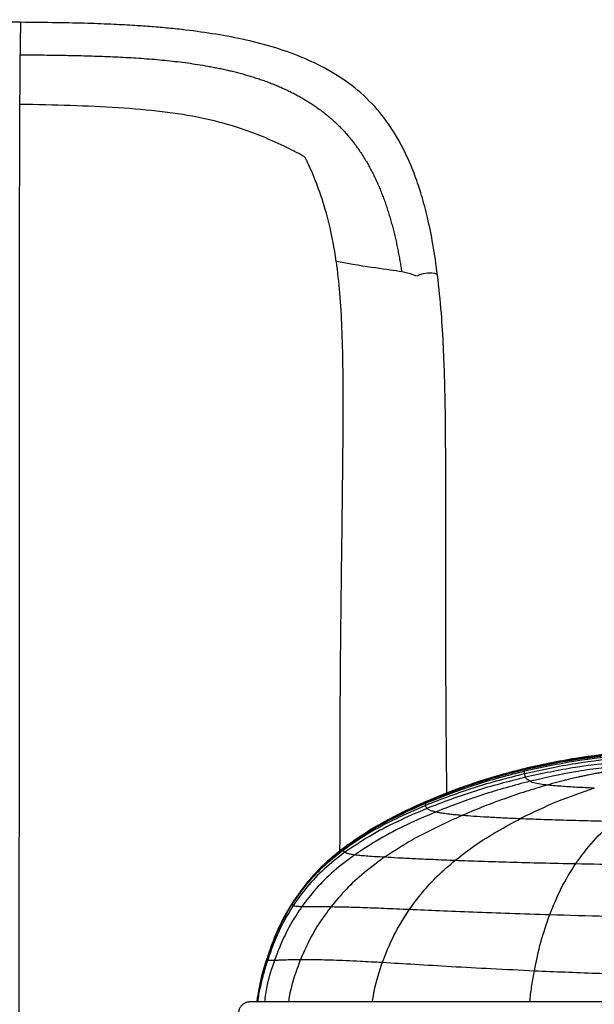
# Paper-space layout '_Front' of a CAD drawing. Header units: millimetres. Extents: x -468 to 468, y 0 to 686.
# Tile 13 of 14: x 202 to 330, y 466 to 686. Entities that reach past the tile are written whole.
import ezdxf

# ---------------------------------------------------------------- set-up
doc = ezdxf.new("R2010")
doc.units = ezdxf.units.MM

psp = doc.layouts.new('_Front')

# ---------------------------------------------------------------- linework, layer by layer
at = {"color": 7, "linetype": 'Continuous', "lineweight": 25}
for p, q in [((319.47, 519.26), (314.52, 518.18)), ((321.83, 519.59), (319.49, 519.14)), ((314.52, 518.18), (308.25, 516.53)), ((314.51, 518.2), (313.41, 517.89)), ((314.5, 518.25), (314.49, 518.27)), ((314.49, 518.27), (314.49, 518.27)), ((314.51, 518.2), (314.5, 518.25)), ((314.52, 518.19), (314.51, 518.2)), ((314.52, 518.18), (314.52, 518.19)), ((314.52, 518.16), (314.52, 518.18)), ((314.52, 518.04), (314.52, 518.16)), ((314.52, 517.71), (314.52, 518.04)), ((314.53, 517.14), (314.52, 517.71)), ((314.7, 516.35), (314.53, 517.14)), ((308.29, 516.41), (305.8, 515.7)), ((299.43, 513.53), (292.34, 510.83)), ((292.34, 510.83), (285.65, 507.67)), ((292.33, 510.84), (289.83, 509.71)), ((292.33, 510.84), (292.34, 510.84)), ((292.34, 510.84), (292.34, 510.83)), ((292.34, 510.83), (292.34, 510.82)), ((292.34, 510.83), (292.34, 510.83)), ((292.34, 510.83), (292.34, 510.83)), ((292.34, 510.82), (292.35, 510.73)), ((292.35, 510.73), (292.38, 510.5)), ((292.38, 510.5), (292.42, 510.06)), ((278.46, 503.56), (274, 500.45)), ((274, 500.45), (272.95, 499.63)), ((275.15, 501.31), (274, 500.45)), ((274, 500.45), (274.01, 500.42)), ((274, 500.45), (274, 500.45)), ((274, 500.45), (274, 500.45)), ((274, 500.45), (274, 500.45)), ((274, 500.45), (274, 500.45)), ((274, 500.45), (274, 500.45)), ((274, 500.45), (274, 500.45)), ((274, 500.45), (274, 500.45)), ((274, 500.45), (274, 500.45)), ((274.01, 500.42), (274.03, 500.34)), ((274.03, 500.34), (274.07, 500.09)), ((262.57, 488.11), (260.6, 484.61)), ((262.57, 488.12), (262.57, 488.12)), ((262.57, 488.12), (262.57, 488.12)), ((262.57, 488.12), (262.57, 488.12)), ((262.57, 488.12), (262.57, 488.12)), ((262.57, 488.12), (262.57, 488.12)), ((262.57, 488.11), (262.57, 488.09)), ((262.57, 488.11), (262.57, 488.11)), ((262.57, 488.11), (262.57, 488.11)), ((262.57, 488.09), (262.58, 487.98)), ((262.58, 487.98), (262.87, 487.72)), ((259.55, 482.53), (259.33, 482.02)), ((258.97, 481.18), (258.57, 480.24)), ((259, 481.17), (258.69, 480.45)), ((256.94, 475.69), (256.94, 475.69)), ((256.94, 475.69), (256.94, 475.69)), ((256.94, 475.69), (256.94, 475.69)), ((255.21, 469.1), (254.79, 466.73)), ((255.23, 469.26), (254.81, 466.21)), ((254.86, 467.23), (254.72, 466.18)), ((254.86, 467.22), (254.72, 466.18)), ((254.86, 467.2), (254.72, 466.18)), ((254.83, 466.94), (254.79, 466.73)), ((254.83, 466.94), (254.79, 466.73))]:
    psp.add_line(p, q, dxfattribs=at)
at = {"color": 7, "linetype": 'Continuous', "lineweight": 25, "flags": 128}
for points in [[(295.09, 628.5), (294.99, 628.66), (294.55, 628.84), (293.81, 628.93), (292.89, 628.91), (291.92, 628.77), (291.06, 628.55), (290.48, 628.3)], [(274, 500.45), (274, 500.45), (274, 500.45), (274, 500.45), (274, 500.45)], [(274, 500.45), (274, 500.45), (274, 500.45), (274, 500.45)]]:
    psp.add_lwpolyline(points, dxfattribs=at)
at = {"color": 7, "linetype": 'Continuous', "lineweight": 25}
psp.add_arc((598.72, 678.6), 396.79, 179.0805, 179.668, dxfattribs=at)
for points, knots in [([(201.98, 684.96), (198.13, 685), (190.9, 685.06), (180.73, 685.1), (171.92, 685.12), (164.48, 685.14), (156.52, 685.16), (147.46, 685.19), (137.79, 685.22), (128.88, 685.26), (120.83, 685.3), (112.68, 685.33), (104.67, 685.37), (96.5, 685.4), (88.01, 685.44), (78.79, 685.47), (69.19, 685.49), (59.38, 685.52), (50.45, 685.53), (42.45, 685.54), (35.61, 685.54), (29.98, 685.55), (25.12, 685.55), (20.44, 685.55), (14.63, 685.55), (7.69, 685.55), (2.69, 685.55), (0, 685.55)], [0, 0, 0, 0, 0.05711, 0.107464, 0.151066, 0.187924, 0.218041, 0.269256, 0.322449, 0.361685, 0.40157, 0.442012, 0.482762, 0.520549, 0.563358, 0.608874, 0.657433, 0.705993, 0.754554, 0.790166, 0.824724, 0.856179, 0.873771, 0.896949, 0.925713, 0.960064, 1, 1, 1, 1]), ([(295.09, 628.5), (294.77, 630.81), (294.19, 635.12), (292.97, 641.06), (291.62, 646.16), (290.1, 650.73), (288.33, 655.03), (285.85, 659.82), (282.37, 664.94), (277.44, 669.9), (271.72, 673.9), (265.5, 676.99), (259.02, 679.32), (252.36, 681.06), (245.63, 682.34), (239.85, 683.14), (235.08, 683.65), (231.3, 683.98), (227.24, 684.27), (222.49, 684.52), (216.67, 684.74), (209.7, 684.88), (204.68, 684.94), (201.98, 684.96)], [0, 0, 0, 0, 0.057703, 0.107617, 0.149785, 0.188086, 0.226171, 0.264009, 0.32032, 0.376708, 0.432844, 0.487985, 0.542905, 0.597612, 0.652162, 0.706414, 0.736803, 0.766709, 0.79674, 0.833896, 0.880209, 0.935608, 1, 1, 1, 1]), ([(201.94, 680.92), (201.94, 680.91), (201.94, 680.85), (201.94, 680.69), (201.94, 680.28), (201.93, 679.44), (201.92, 678.31), (201.92, 677.73)], [0, 0, 0, 0, 0.044979, 0.158236, 0.274585, 0.62604, 1, 1, 1, 1]), ([(201.87, 666.64), (201.87, 666.81), (201.87, 667.14), (201.87, 667.64), (201.87, 668.12), (201.87, 668.59), (201.88, 669.06), (201.88, 669.52), (201.88, 669.98), (201.88, 670.42), (201.88, 670.86), (201.89, 671.28), (201.89, 671.7), (201.89, 672.11), (201.89, 672.51), (201.89, 672.91), (201.9, 673.29), (201.9, 673.67), (201.9, 674.03), (201.9, 674.39), (201.9, 674.74), (201.9, 675.08), (201.91, 675.41), (201.91, 675.73), (201.91, 676.04), (201.91, 676.34), (201.91, 676.64), (201.91, 676.92), (201.92, 677.2), (201.92, 677.47), (201.92, 677.64), (201.92, 677.73)], [0, 0, 0, 0, 0.033957, 0.067909, 0.101862, 0.135818, 0.169783, 0.203759, 0.23775, 0.271762, 0.305797, 0.339861, 0.373959, 0.408095, 0.442277, 0.47651, 0.510799, 0.545151, 0.579571, 0.614065, 0.648638, 0.683296, 0.718046, 0.752892, 0.787844, 0.822905, 0.85808, 0.893372, 0.928787, 0.964329, 1, 1, 1, 1]), ([(201.92, 677.73), (202.71, 677.72), (204.3, 677.7), (206.68, 677.67), (209.05, 677.64), (211.42, 677.6), (213.79, 677.56), (216.14, 677.5), (218.49, 677.44), (220.84, 677.36), (223.18, 677.26), (225.51, 677.14), (227.83, 677), (230.15, 676.84), (232.45, 676.65), (234.75, 676.43), (237.03, 676.18), (239.3, 675.89), (241.55, 675.56), (243.44, 675.25), (244.97, 674.96), (246.14, 674.73), (247.3, 674.49), (248.46, 674.23), (249.61, 673.95), (250.75, 673.66), (251.88, 673.35), (253.01, 673.02), (254.13, 672.68), (255.24, 672.32), (256.33, 671.94), (257.42, 671.54), (258.5, 671.12), (259.56, 670.68), (260.61, 670.22), (261.65, 669.74), (262.67, 669.24), (263.68, 668.71), (264.68, 668.16), (265.65, 667.59), (266.61, 667), (267.55, 666.38), (268.48, 665.73), (269.38, 665.06), (270.26, 664.37), (271.12, 663.65), (271.96, 662.91), (272.78, 662.14), (273.31, 661.6), (273.57, 661.34)], [0, 0, 0, 0, 0.031614, 0.063176, 0.094683, 0.126131, 0.157514, 0.188828, 0.220071, 0.251236, 0.282321, 0.313319, 0.344225, 0.375031, 0.405732, 0.43632, 0.466795, 0.49715, 0.527366, 0.557432, 0.573258, 0.589042, 0.604785, 0.620486, 0.636143, 0.651758, 0.667327, 0.682851, 0.698329, 0.71376, 0.729143, 0.744479, 0.759766, 0.775007, 0.790201, 0.805351, 0.820457, 0.835523, 0.850552, 0.865549, 0.880517, 0.895463, 0.910392, 0.925312, 0.940229, 0.955148, 0.970076, 0.985023, 1, 1, 1, 1]), ([(201.7, 387.97), (201.7, 390.88), (201.7, 397.95), (201.7, 405.67), (201.7, 411.68), (201.7, 414.96), (201.7, 418.95), (201.7, 423.16), (201.7, 427.38), (201.7, 431.6), (201.7, 435.81), (201.7, 442.98), (201.7, 452.95), (201.71, 466.68), (201.71, 480.9), (201.72, 495.45), (201.73, 509.15), (201.73, 522.19), (201.73, 534.89), (201.73, 547.67), (201.73, 560.88), (201.73, 573.66), (201.73, 585.9), (201.73, 597.4), (201.74, 608.86), (201.75, 620.03), (201.76, 630.56), (201.78, 640.13), (201.8, 648.52), (201.82, 655.66), (201.84, 661.69), (201.86, 665.06), (201.87, 666.64)], [0, 0, 0, 0, 0.028936, 0.07034, 0.077307, 0.089221, 0.10331, 0.117469, 0.131674, 0.145904, 0.160136, 0.174346, 0.218616, 0.261748, 0.314903, 0.365173, 0.412731, 0.457861, 0.501862, 0.546527, 0.593568, 0.643342, 0.684661, 0.726912, 0.769581, 0.81159, 0.851725, 0.888781, 0.921844, 0.951085, 0.976968, 1, 1, 1, 1]), ([(265.5, 654.86), (265.36, 654.95), (265.16, 655.06), (264.68, 655.32), (264.4, 655.48), (263.49, 655.97), (262.79, 656.34), (260.5, 657.48), (258.71, 658.31), (252.77, 660.78), (248.03, 662.4), (236.97, 664.72), (230.63, 665.42), (216.9, 666.31), (209.5, 666.5), (201.87, 666.64)], [0, 0, 0, 0, 0.03125, 0.03125, 0.0625, 0.0625, 0.125, 0.125, 0.25, 0.25, 0.5, 0.5, 0.75, 0.75, 1, 1, 1, 1]), ([(273.57, 661.34), (273.7, 661.2), (273.97, 660.92), (274.36, 660.49), (274.75, 660.06), (275.13, 659.62), (275.5, 659.18), (275.87, 658.72), (276.23, 658.27), (276.59, 657.8), (276.93, 657.33), (277.28, 656.86), (277.61, 656.37), (277.94, 655.88), (278.27, 655.39), (278.58, 654.89), (278.89, 654.39), (279.2, 653.87), (279.5, 653.36), (279.79, 652.84), (280.07, 652.31), (280.35, 651.78), (280.63, 651.25), (280.9, 650.71), (281.16, 650.16), (281.42, 649.61), (281.67, 649.06), (281.91, 648.5), (282.15, 647.94), (282.38, 647.38), (282.61, 646.81), (282.83, 646.24), (283.05, 645.66), (283.26, 645.08), (283.47, 644.5), (283.67, 643.92), (283.86, 643.33), (284.05, 642.74), (284.24, 642.14), (284.42, 641.55), (284.6, 640.95), (284.77, 640.35), (284.93, 639.74), (285.09, 639.14), (285.25, 638.53), (285.4, 637.92), (285.55, 637.31), (285.69, 636.69), (285.83, 636.08), (285.97, 635.46), (286.1, 634.84), (286.22, 634.22), (286.34, 633.6), (286.46, 632.97), (286.58, 632.35), (286.69, 631.72), (286.79, 631.1), (286.9, 630.47), (287, 629.84), (287.06, 629.42), (287.09, 629.21)], [0, 0, 0, 0, 0.016114, 0.032253, 0.04842, 0.064616, 0.080842, 0.097102, 0.113396, 0.129726, 0.146093, 0.1625, 0.178947, 0.195436, 0.211967, 0.228542, 0.245162, 0.261826, 0.278537, 0.295294, 0.312097, 0.328948, 0.345846, 0.362792, 0.379785, 0.396826, 0.413914, 0.431048, 0.44823, 0.465457, 0.48273, 0.500049, 0.517411, 0.534818, 0.552267, 0.569758, 0.58729, 0.604863, 0.622476, 0.640129, 0.657819, 0.675547, 0.693312, 0.711113, 0.728948, 0.746817, 0.764719, 0.782653, 0.800618, 0.818613, 0.836637, 0.854689, 0.872768, 0.890873, 0.909003, 0.927158, 0.945336, 0.963536, 0.981758, 1, 1, 1, 1]), ([(272.47, 631.57), (271.64, 637.5), (270.38, 642.33), (268.39, 648.25), (267.71, 650), (266.75, 652.24), (266.44, 652.92), (266.02, 653.8), (265.89, 654.07), (265.66, 654.54), (265.57, 654.73), (265.5, 654.86)], [0, 0, 0, 0, 0.5, 0.5, 0.75, 0.75, 0.875, 0.875, 0.9375, 0.9375, 1, 1, 1, 1]), ([(287.09, 629.21), (285.53, 629.51), (283.66, 629.76), (278.9, 630.44), (276.02, 630.87), (272.47, 631.57)], [0, 0, 0, 0, 0.5, 0.5, 1, 1, 1, 1]), ([(272.47, 631.57), (272.74, 629.21), (273.32, 624.27), (273.72, 616.51), (273.94, 608.22), (273.98, 599.55), (273.94, 592.95), (273.9, 588.15), (273.86, 584.86), (273.82, 580.86), (273.77, 576.51), (273.67, 568.12), (273.51, 556.49), (273.36, 541.85), (273.28, 528.29), (273.26, 514.91), (273.26, 505.43), (273.24, 500.37), (273.24, 499.83)], [0, 0, 0, 0, 0.0538025, 0.1131194, 0.1766402, 0.2430067, 0.3108358, 0.3276133, 0.3528309, 0.3862111, 0.4194072, 0.4523761, 0.578866, 0.6861317, 0.7871945, 0.8868014, 0.9878921, 1, 1, 1, 1]), ([(290.41, 628.27), (290.16, 628.37), (289.21, 628.78), (287.99, 629.03), (287.09, 629.21)], [0, 0, 0, 0, 0.264195, 1, 1, 1, 1]), ([(297.17, 512.76), (297.17, 513.6), (297.11, 519.12), (297.02, 529.31), (296.95, 543.35), (296.92, 555.27), (296.91, 565.08), (296.91, 572.61), (296.92, 579.81), (296.92, 585.62), (296.91, 590.46), (296.88, 594.77), (296.82, 599.91), (296.69, 605.88), (296.43, 612.67), (295.99, 620.32), (295.4, 625.67), (295.09, 628.5)], [0, 0, 0, 0, 0.021743, 0.142948, 0.264161, 0.385385, 0.452055, 0.518253, 0.580564, 0.638531, 0.668721, 0.705972, 0.750331, 0.801828, 0.860491, 0.926479, 1, 1, 1, 1]), ([(337.15, 521.96), (333.37, 521.56), (325.75, 520.76), (318.27, 519.11), (314.49, 518.27)], [0, 0, 0, 0, 0.495107, 1, 1, 1, 1]), ([(337.15, 521.96), (333.37, 521.56), (325.75, 520.76), (318.27, 519.11), (314.49, 518.27)], [0, 0, 0, 0, 0.495112, 1, 1, 1, 1]), ([(337.16, 521.89), (333.38, 521.5), (325.76, 520.71), (318.28, 519.07), (314.5, 518.25)], [0, 0, 0, 0, 0.495065, 1, 1, 1, 1]), ([(337.19, 521.67), (333.41, 521.31), (325.79, 520.57), (318.3, 518.97), (314.52, 518.16)], [0, 0, 0, 0, 0.494964, 1, 1, 1, 1]), ([(337.17, 521.58), (333.4, 521.2), (325.79, 520.44), (318.3, 518.85), (314.52, 518.04)], [0, 0, 0, 0, 0.4950921, 1, 1, 1, 1]), ([(337.15, 521.31), (333.38, 520.92), (325.77, 520.13), (318.3, 518.52), (314.52, 517.71)], [0, 0, 0, 0, 0.49538, 1, 1, 1, 1]), ([(337.19, 521.69), (336.08, 521.59), (333.99, 521.41), (331.06, 521.08), (328.5, 520.76), (327.13, 520.56), (326.47, 520.47)], [0, 0, 0, 0, 0.288635, 0.545891, 0.779535, 1, 1, 1, 1]), ([(327.68, 520.64), (327.08, 520.57), (322.64, 520.07), (318.29, 519.07), (314.51, 518.2)], [0, 0, 0, 0, 0.13417, 1, 1, 1, 1]), ([(327.76, 520.6), (327.14, 520.53), (322.68, 520.04), (318.29, 519.04), (314.52, 518.19)], [0, 0, 0, 0, 0.139008, 1, 1, 1, 1]), ([(337.13, 520.79), (333.37, 520.38), (325.77, 519.55), (318.3, 517.95), (314.53, 517.14)], [0, 0, 0, 0, 0.495647, 1, 1, 1, 1]), ([(337.09, 519.94), (333.35, 519.54), (325.81, 518.73), (318.42, 517.15), (314.7, 516.35)], [0, 0, 0, 0, 0.496111, 1, 1, 1, 1]), ([(328.8, 520.72), (327.83, 520.62), (325.49, 520.39), (323.18, 519.89), (321.83, 519.59)], [0, 0, 0, 0, 0.4130771, 1, 1, 1, 1]), ([(314.49, 518.27), (313.12, 517.92), (310.03, 517.14), (304.92, 515.6), (298.86, 513.55), (294.61, 511.79), (292.33, 510.84)], [0, 0, 0, 0, 0.180861, 0.409474, 0.684012, 1, 1, 1, 1]), ([(314.49, 518.27), (310.69, 517.26), (303.15, 515.25), (295.92, 512.3), (292.33, 510.84)], [0, 0, 0, 0, 0.5039853, 1, 1, 1, 1]), ([(314.5, 518.25), (310.7, 517.24), (303.15, 515.24), (295.92, 512.3), (292.34, 510.84)], [0, 0, 0, 0, 0.5039812, 1, 1, 1, 1]), ([(314.52, 518.16), (310.71, 517.17), (303.16, 515.2), (295.93, 512.27), (292.34, 510.82)], [0, 0, 0, 0, 0.503985, 1, 1, 1, 1]), ([(314.52, 518.04), (310.72, 517.05), (303.17, 515.08), (295.94, 512.17), (292.35, 510.73)], [0, 0, 0, 0, 0.504041, 1, 1, 1, 1]), ([(314.52, 517.71), (310.73, 516.72), (303.2, 514.78), (295.97, 511.92), (292.38, 510.5)], [0, 0, 0, 0, 0.50418, 1, 1, 1, 1]), ([(314.53, 517.14), (310.74, 516.17), (303.23, 514.25), (296, 511.45), (292.42, 510.06)], [0, 0, 0, 0, 0.504298, 1, 1, 1, 1]), ([(336.27, 518.91), (334.53, 518.73), (331.05, 518.37), (324.15, 517.35), (319.09, 516.21), (315.72, 515.46)], [0, 0, 0, 0, 0.249082, 0.49995, 1, 1, 1, 1]), ([(333.97, 517.79), (333.65, 517.74), (333.04, 517.65), (332.17, 517.5), (331.27, 517.34), (330.46, 517.19), (329.69, 517.05), (329.07, 516.92), (328.35, 516.78), (327.7, 516.64), (327.19, 516.53), (326.92, 516.47), (326.7, 516.42), (326.11, 516.29), (325.2, 516.08), (324.08, 515.81), (323.01, 515.54), (321.92, 515.25), (320.74, 514.93), (319.96, 514.72), (319.56, 514.61)], [0, 0, 0, 0, 0.06493, 0.1244304, 0.1789294, 0.2491001, 0.2908741, 0.3366784, 0.378418, 0.4396629, 0.4709353, 0.4843775, 0.4954665, 0.5155246, 0.6070373, 0.6864276, 0.7497613, 0.8331854, 0.9165005, 1, 1, 1, 1]), ([(304.66, 515.39), (304.16, 515.25), (299.95, 514.07), (295.91, 512.35), (292.34, 510.83)], [0, 0, 0, 0, 0.11695, 1, 1, 1, 1]), ([(304.49, 515.33), (304.05, 515.21), (299.89, 514.04), (295.91, 512.35), (292.34, 510.83)], [0, 0, 0, 0, 0.104994, 1, 1, 1, 1]), ([(314.7, 516.35), (310.94, 515.39), (303.47, 513.49), (296.3, 510.75), (292.74, 509.39)], [0, 0, 0, 0, 0.5031562, 1, 1, 1, 1]), ([(315.72, 515.46), (312.17, 514.51), (305.02, 512.6), (298.21, 509.96), (294.77, 508.63)], [0, 0, 0, 0, 0.496081, 1, 1, 1, 1]), ([(305.8, 515.7), (304.92, 515.47), (302.75, 514.89), (300.67, 514.04), (299.43, 513.53)], [0, 0, 0, 0, 0.40372, 1, 1, 1, 1]), ([(319.56, 514.61), (317.98, 514.14), (314.7, 513.17), (310.05, 511.58), (305.35, 509.83), (302.34, 508.56), (300.73, 507.88)], [0, 0, 0, 0, 0.244242, 0.504658, 0.734546, 1, 1, 1, 1]), ([(315.72, 515.46), (315.54, 515.56), (315.16, 515.78), (314.87, 516.07), (314.76, 516.25), (314.7, 516.35)], [0, 0, 0, 0, 0.295487, 0.630969, 1, 1, 1, 1]), ([(318.11, 514.8), (317.54, 514.91), (316.31, 515.15), (315.93, 515.35), (315.72, 515.46)], [0, 0, 0, 0, 0.463242, 1, 1, 1, 1]), ([(319.56, 514.61), (319.29, 514.64), (318.75, 514.7), (318.32, 514.76), (318.11, 514.8)], [0, 0, 0, 0, 0.499998, 1, 1, 1, 1]), ([(330.09, 513.92), (329.42, 513.95), (328.1, 514.01), (326.2, 514.1), (324.37, 514.21), (322.6, 514.33), (320.94, 514.46), (320.01, 514.56), (319.56, 514.61)], [0, 0, 0, 0, 0.1715421, 0.3354032, 0.4940444, 0.659505, 0.8345429, 1, 1, 1, 1]), ([(330.09, 513.92), (327.3, 512.96), (321.55, 510.98), (316.34, 508.45), (313.65, 507.14)], [0, 0, 0, 0, 0.484929, 1, 1, 1, 1]), ([(292.34, 510.82), (290.09, 509.79), (285.69, 507.79), (279.52, 504.37), (275.8, 501.73), (274, 500.45)], [0, 0, 0, 0, 0.351944, 0.686516, 1, 1, 1, 1]), ([(292.35, 510.73), (290.1, 509.71), (285.7, 507.73), (279.53, 504.33), (275.81, 501.7), (274.01, 500.42)], [0, 0, 0, 0, 0.351926, 0.686481, 1, 1, 1, 1]), ([(292.38, 510.5), (290.13, 509.5), (285.73, 507.54), (279.56, 504.2), (275.83, 501.6), (274.03, 500.34)], [0, 0, 0, 0, 0.351928, 0.686418, 1, 1, 1, 1]), ([(292.34, 510.83), (290.07, 509.83), (286.93, 508.45), (283.96, 506.74), (283.14, 506.26)], [0, 0, 0, 0, 0.722891, 1, 1, 1, 1]), ([(292.42, 510.06), (290.17, 509.08), (285.77, 507.17), (279.6, 503.89), (275.87, 501.33), (274.07, 500.09)], [0, 0, 0, 0, 0.35205, 0.686529, 1, 1, 1, 1]), ([(292.74, 509.39), (290.5, 508.43), (286.12, 506.55), (279.95, 503.34), (276.22, 500.83), (274.41, 499.61)], [0, 0, 0, 0, 0.352101, 0.686726, 1, 1, 1, 1]), ([(294.77, 508.63), (292.57, 507.68), (288.26, 505.83), (282.17, 502.69), (278.44, 500.25), (276.63, 499.06)], [0, 0, 0, 0, 0.349797, 0.685023, 1, 1, 1, 1]), ([(290.65, 510.09), (289.85, 509.73), (288.41, 509.06), (286.76, 508.25), (285.86, 507.79), (285.72, 507.71)], [0, 0, 0, 0, 0.505506, 0.920797, 1, 1, 1, 1]), ([(292.42, 510.06), (292.42, 509.96), (292.42, 509.77), (292.63, 509.52), (292.74, 509.39)], [0, 0, 0, 0, 0.507656, 1, 1, 1, 1]), ([(292.74, 509.39), (292.86, 509.31), (293.08, 509.15), (293.68, 508.9), (294.42, 508.71), (294.77, 508.63)], [0, 0, 0, 0, 0.359413, 0.694553, 1, 1, 1, 1]), ([(294.77, 508.63), (295.08, 508.57), (295.67, 508.45), (296.82, 508.28), (298.06, 508.13), (299.27, 508.01), (300.24, 507.92), (300.73, 507.88)], [0, 0, 0, 0, 0.273824, 0.527702, 0.688762, 0.845491, 1, 1, 1, 1]), ([(285.65, 507.68), (283.56, 506.56), (279.5, 504.39), (275.8, 501.74), (274, 500.45)], [0, 0, 0, 0, 0.514193, 1, 1, 1, 1]), ([(300.73, 507.88), (298.65, 506.95), (294.55, 505.1), (288.73, 502.04), (285.11, 499.69), (283.35, 498.55)], [0, 0, 0, 0, 0.344512, 0.680469, 1, 1, 1, 1]), ([(299.04, 497.82), (300.51, 498.96), (303.51, 501.27), (308.4, 504.35), (311.89, 506.21), (313.65, 507.14)], [0, 0, 0, 0, 0.322802, 0.65847, 1, 1, 1, 1]), ([(300.73, 507.88), (301.53, 507.82), (303.15, 507.69), (306.2, 507.5), (309.7, 507.31), (312.3, 507.2), (313.65, 507.14)], [0, 0, 0, 0, 0.232471, 0.471968, 0.725609, 1, 1, 1, 1]), ([(313.65, 507.14), (315.16, 507.09), (318.3, 506.97), (323.33, 506.81), (328.76, 506.66), (332.52, 506.57), (334.45, 506.52)], [0, 0, 0, 0, 0.2251278, 0.4685452, 0.7277996, 1, 1, 1, 1]), ([(325.96, 497.07), (327.23, 498.8), (329.76, 502.28), (332.88, 505.1), (334.45, 506.52)], [0, 0, 0, 0, 0.498055, 1, 1, 1, 1]), ([(281.35, 505.32), (281.35, 505.33), (281.38, 505.34), (281.3, 505.3), (280.99, 505.11), (280.79, 504.99), (280.81, 505.01), (280.81, 505.01)], [0, 0, 0, 0, 0.054758, 0.470332, 0.737355, 0.971121, 1, 1, 1, 1]), ([(274, 500.45), (272.67, 499.38), (269.88, 497.11), (265.96, 493.03), (263.72, 489.79), (262.57, 488.11)], [0, 0, 0, 0, 0.303118, 0.639169, 1, 1, 1, 1]), ([(274, 500.45), (272.43, 499.16), (269.41, 496.69), (265.57, 492.52), (263.54, 489.55), (262.57, 488.11)], [0, 0, 0, 0, 0.360825, 0.692429, 1, 1, 1, 1]), ([(274.01, 500.42), (272.43, 499.14), (269.41, 496.68), (265.58, 492.52), (263.55, 489.54), (262.57, 488.11)], [0, 0, 0, 0, 0.360746, 0.692356, 1, 1, 1, 1]), ([(274.03, 500.34), (272.45, 499.06), (269.42, 496.62), (265.58, 492.48), (263.55, 489.52), (262.57, 488.09)], [0, 0, 0, 0, 0.360599, 0.692198, 1, 1, 1, 1]), ([(274.07, 500.09), (272.48, 498.83), (269.45, 496.43), (265.6, 492.33), (263.56, 489.39), (262.58, 487.98)], [0, 0, 0, 0, 0.360665, 0.692246, 1, 1, 1, 1]), ([(274.41, 499.61), (272.83, 498.39), (269.79, 496.03), (265.92, 492.01), (263.86, 489.11), (262.87, 487.72)], [0, 0, 0, 0, 0.361426, 0.692914, 1, 1, 1, 1]), ([(274.07, 500.09), (274.07, 500.04), (274.08, 499.96), (274.16, 499.8), (274.32, 499.68), (274.41, 499.61)], [0, 0, 0, 0, 0.366854, 0.633231, 1, 1, 1, 1]), ([(274.41, 499.61), (274.54, 499.55), (274.79, 499.43), (275.45, 499.25), (276.25, 499.12), (276.63, 499.06)], [0, 0, 0, 0, 0.352033, 0.687129, 1, 1, 1, 1]), ([(276.63, 499.06), (275.03, 497.87), (271.97, 495.58), (268, 491.68), (265.85, 488.85), (264.81, 487.5)], [0, 0, 0, 0, 0.362292, 0.693801, 1, 1, 1, 1]), ([(283.35, 498.55), (281.77, 497.4), (278.74, 495.19), (274.71, 491.47), (272.43, 488.77), (271.34, 487.46)], [0, 0, 0, 0, 0.360773, 0.692684, 1, 1, 1, 1]), ([(276.63, 499.06), (276.96, 499.02), (277.62, 498.94), (279.06, 498.82), (280.87, 498.69), (282.53, 498.6), (283.35, 498.55)], [0, 0, 0, 0, 0.266977, 0.519843, 0.762547, 1, 1, 1, 1]), ([(283.35, 498.55), (284.28, 498.5), (286.18, 498.4), (289.82, 498.21), (294.11, 498.02), (297.35, 497.89), (299.04, 497.82)], [0, 0, 0, 0, 0.23165, 0.470616, 0.72421, 1, 1, 1, 1]), ([(288.84, 486.87), (289.79, 488.15), (291.73, 490.8), (295.14, 494.46), (297.71, 496.68), (299.04, 497.82)], [0, 0, 0, 0, 0.311526, 0.644026, 1, 1, 1, 1]), ([(299.04, 497.82), (300.95, 497.75), (304.94, 497.6), (311.43, 497.41), (318.49, 497.22), (323.42, 497.12), (325.96, 497.07)], [0, 0, 0, 0, 0.222067, 0.464034, 0.724154, 1, 1, 1, 1]), ([(320.15, 485.69), (320.97, 487.7), (322.67, 491.87), (324.84, 495.3), (325.96, 497.07)], [0, 0, 0, 0, 0.48296, 1, 1, 1, 1]), ([(325.96, 497.07), (329.54, 497), (336.85, 496.87), (348.04, 496.75), (355.63, 496.73), (359.46, 496.72)], [0, 0, 0, 0, 0.322537, 0.658026, 1, 1, 1, 1]), ([(262.57, 488.09), (261.75, 486.7), (260.15, 484), (258.34, 479.81), (257.4, 477.03), (256.94, 475.68)], [0, 0, 0, 0, 0.354839, 0.687733, 1, 1, 1, 1]), ([(262.58, 487.98), (261.76, 486.59), (260.16, 483.91), (258.34, 479.75), (257.4, 476.98), (256.95, 475.64)], [0, 0, 0, 0, 0.354796, 0.687666, 1, 1, 1, 1]), ([(262.87, 487.72), (262.04, 486.36), (260.43, 483.72), (258.58, 479.61), (257.63, 476.87), (257.17, 475.54)], [0, 0, 0, 0, 0.354949, 0.687714, 1, 1, 1, 1]), ([(262.57, 488.11), (261.78, 486.8), (260.24, 484.2), (259.12, 481.55), (258.57, 480.24)], [0, 0, 0, 0, 0.506958, 1, 1, 1, 1]), ([(264.81, 487.5), (263.93, 486.17), (262.23, 483.59), (260.24, 479.55), (259.21, 476.83), (258.71, 475.51)], [0, 0, 0, 0, 0.355418, 0.688031, 1, 1, 1, 1]), ([(262.57, 488.11), (261.72, 486.73), (260.63, 484.93), (259.8, 483), (259.61, 482.56)], [0, 0, 0, 0, 0.771413, 1, 1, 1, 1]), ([(262.87, 487.72), (262.98, 487.69), (263.2, 487.63), (263.79, 487.55), (264.48, 487.51), (264.81, 487.5)], [0, 0, 0, 0, 0.345721, 0.680612, 1, 1, 1, 1]), ([(271.34, 487.46), (270.38, 486.18), (268.54, 483.7), (266.27, 479.72), (265.08, 476.99), (264.5, 475.67)], [0, 0, 0, 0, 0.3552794, 0.6878196, 1, 1, 1, 1]), ([(264.81, 487.5), (265.11, 487.49), (265.69, 487.47), (267.02, 487.48), (268.77, 487.48), (270.49, 487.47), (271.34, 487.46)], [0, 0, 0, 0, 0.260688, 0.512597, 0.757961, 1, 1, 1, 1]), ([(271.34, 487.46), (272.33, 487.45), (274.34, 487.42), (278.35, 487.3), (283.18, 487.11), (286.91, 486.95), (288.84, 486.87)], [0, 0, 0, 0, 0.233523, 0.473398, 0.726302, 1, 1, 1, 1]), ([(282.79, 475.03), (283.6, 477.08), (285.29, 481.35), (287.63, 484.98), (288.84, 486.87)], [0, 0, 0, 0, 0.479046, 1, 1, 1, 1]), ([(288.84, 486.87), (291.05, 486.77), (295.64, 486.57), (303.19, 486.27), (311.42, 485.96), (317.18, 485.78), (320.15, 485.69)], [0, 0, 0, 0, 0.221762, 0.46324, 0.723373, 1, 1, 1, 1]), ([(260.6, 484.61), (260.46, 484.36), (259.58, 482.8), (258.55, 480.31), (257.76, 478.03), (257.47, 477.19)], [0, 0, 0, 0, 0.103479, 0.668311, 1, 1, 1, 1]), ([(316.72, 473.15), (317.17, 475.32), (318.09, 479.79), (319.45, 483.68), (320.15, 485.69)], [0, 0, 0, 0, 0.4860046, 1, 1, 1, 1]), ([(320.15, 485.69), (324.35, 485.57), (332.92, 485.33), (346.05, 485.1), (354.96, 485.07), (359.46, 485.05)], [0, 0, 0, 0, 0.321943, 0.657593, 1, 1, 1, 1]), ([(259.61, 482.56), (259.18, 481.62), (258.15, 479.38), (257.39, 477.04), (256.94, 475.69)], [0, 0, 0, 0, 0.4217038, 1, 1, 1, 1]), ([(258.61, 480.29), (258.52, 480.1), (258.4, 479.84), (258.31, 479.58), (258.29, 479.51)], [0, 0, 0, 0, 0.7348168, 1, 1, 1, 1]), ([(256.94, 475.68), (256.33, 473.72), (255.36, 470.61), (254.96, 467.37), (254.82, 466.18)], [0, 0, 0, 0, 0.630573, 1, 1, 1, 1]), ([(256.95, 475.64), (256.33, 473.68), (255.37, 470.58), (254.97, 467.37), (254.82, 466.18)], [0, 0, 0, 0, 0.631015, 1, 1, 1, 1]), ([(257.17, 475.54), (256.86, 474.58), (256.25, 472.64), (255.53, 469.69), (255.07, 467.53), (254.95, 466.35), (254.93, 466.18)], [0, 0, 0, 0, 0.316197, 0.631152, 0.946185, 1, 1, 1, 1]), ([(256.94, 475.69), (256.3, 473.73), (255.6, 471.59), (255.28, 469.38), (255.26, 469.19)], [0, 0, 0, 0, 0.916445, 1, 1, 1, 1]), ([(258.71, 475.51), (258.05, 473.59), (257, 470.55), (256.59, 467.35), (256.45, 466.18)], [0, 0, 0, 0, 0.6341937, 1, 1, 1, 1]), ([(256.94, 475.69), (256.94, 475.69), (256.94, 475.69), (256.94, 475.68), (256.94, 475.68), (256.94, 475.68), (256.94, 475.68), (256.94, 475.68)], [0, 0, 0, 0, 0.327135, 0.529305, 0.762779, 0.907095, 1, 1, 1, 1]), ([(256.94, 475.68), (256.94, 475.68), (256.94, 475.67), (256.94, 475.67), (256.94, 475.66), (256.94, 475.66), (256.95, 475.65), (256.95, 475.64), (256.95, 475.64)], [0, 0, 0, 0, 0.251629, 0.377444, 0.503259, 0.629073, 0.754888, 1, 1, 1, 1]), ([(256.95, 475.64), (256.95, 475.63), (256.95, 475.62), (256.96, 475.6), (256.99, 475.58), (257.06, 475.56), (257.13, 475.55), (257.17, 475.54)], [0, 0, 0, 0, 0.249987, 0.3749806, 0.6249685, 0.8124801, 1, 1, 1, 1]), ([(257.17, 475.54), (257.3, 475.53), (257.55, 475.5), (258.33, 475.51), (258.71, 475.51)], [0, 0, 0, 0, 0.509807, 1, 1, 1, 1]), ([(258.71, 475.51), (258.95, 475.52), (259.42, 475.54), (260.53, 475.58), (262.07, 475.64), (263.69, 475.66), (264.5, 475.67)], [0, 0, 0, 0, 0.256575, 0.507828, 0.754889, 1, 1, 1, 1]), ([(264.5, 475.67), (263.77, 473.71), (262.8, 471.11), (262.07, 467.87), (261.89, 466.68), (261.81, 466.18)], [0, 0, 0, 0, 0.638377, 0.849077, 1, 1, 1, 1]), ([(264.5, 475.67), (264.51, 475.67), (264.55, 475.67), (264.73, 475.67), (265.49, 475.68), (266.94, 475.67), (269.21, 475.63), (271.8, 475.56), (274.67, 475.45), (277.52, 475.32), (280.24, 475.17), (281.94, 475.08), (282.79, 475.03)], [0, 0, 0, 0, 0.002291, 0.011454, 0.048108, 0.194885, 0.341685, 0.488491, 0.635289, 0.782065, 0.890818, 1, 1, 1, 1]), ([(280.56, 466.18), (280.7, 467.08), (281.19, 470.18), (282.13, 473.02), (282.79, 475.03)], [0, 0, 0, 0, 0.290632, 1, 1, 1, 1]), ([(282.79, 475.03), (285.17, 474.89), (290.13, 474.59), (298.32, 474.1), (307.24, 473.6), (313.49, 473.31), (316.72, 473.15)], [0, 0, 0, 0, 0.2224362, 0.4637129, 0.7235045, 1, 1, 1, 1]), ([(315.7, 466.18), (315.72, 466.32), (315.83, 467.59), (316.16, 469.93), (316.53, 472.07), (316.72, 473.15)], [0, 0, 0, 0, 0.055878, 0.523696, 1, 1, 1, 1]), ([(316.72, 473.15), (321.28, 472.96), (330.6, 472.56), (344.88, 472.17), (354.57, 472.11), (359.46, 472.08)], [0, 0, 0, 0, 0.321705, 0.65745, 1, 1, 1, 1]), ([(467.81, 465.12), (467.54, 465.39), (467.03, 465.91), (466.29, 466.1), (465.76, 466.17), (465.33, 466.18), (464.95, 466.18), (464.56, 466.18), (464.04, 466.18), (463.3, 466.18), (462.23, 466.18), (460.77, 466.18), (458.9, 466.18), (456.44, 466.18), (453.45, 466.18), (450.01, 466.18), (446.2, 466.18), (442.07, 466.18), (436.82, 466.18), (430.32, 466.18), (422.57, 466.18), (414.64, 466.18), (406.64, 466.18), (394.64, 466.18), (378.65, 466.18), (358.66, 466.18), (338.66, 466.18), (322, 466.18), (308.67, 466.18), (299.81, 466.18), (292.19, 466.18), (285.85, 466.18), (280.27, 466.18), (275.5, 466.18), (271.47, 466.18), (267.76, 466.18), (264.46, 466.18), (261.62, 466.18), (259.33, 466.18), (257.62, 466.18), (256.24, 466.18), (255.25, 466.18), (254.49, 466.18), (253.9, 466.18), (253.48, 466.18), (253.24, 466.17), (253.03, 466.17), (252.8, 466.15), (252.53, 466.09), (252.37, 466.04), (252.27, 466), (252.18, 465.96), (252.1, 465.92), (252, 465.87), (251.9, 465.81), (251.78, 465.74), (251.54, 465.56), (251.2, 465.23), (250.84, 464.67), (250.6, 463.87), (250.69, 463.33), (250.74, 463.02)], [0, 0, 0, 0, 0.014568, 0.027, 0.038493, 0.050623, 0.063485, 0.07699, 0.097716, 0.117538, 0.136225, 0.15147, 0.16674, 0.182088, 0.197503, 0.21296, 0.228442, 0.243873, 0.259157, 0.283353, 0.307516, 0.331784, 0.356098, 0.380335, 0.440585, 0.500737, 0.56089, 0.621175, 0.651505, 0.681893, 0.702065, 0.722187, 0.742377, 0.75769, 0.773118, 0.788601, 0.804076, 0.819502, 0.834916, 0.850521, 0.866368, 0.88786, 0.910653, 0.936479, 0.947097, 0.958351, 0.96877, 0.975851, 0.97812, 0.978951, 0.979602, 0.979873, 0.980119, 0.980586, 0.980849, 0.981161, 0.981971, 0.984477, 0.988285, 0.993463, 1, 1, 1, 1])]:
    psp.add_open_spline(points, degree=3, knots=knots, dxfattribs=at)

doc.saveas('drawing.dxf')
